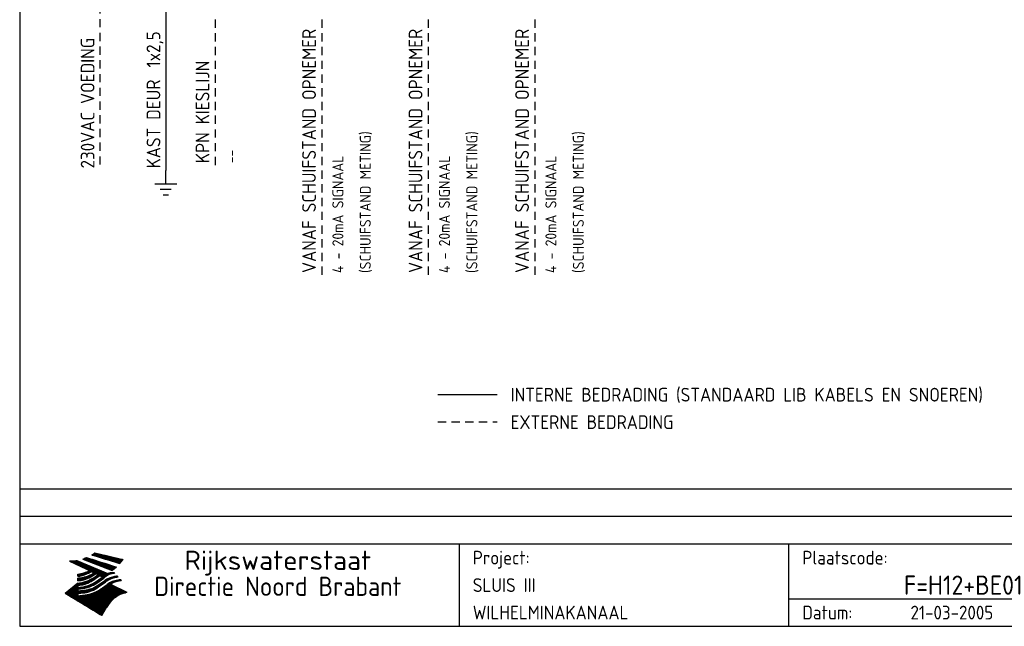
# Model space of a CAD drawing. Extents: x 10 to 413, y 10 to 290.
# Tile 1 of 3: x 10 to 189, y 10 to 120. Entities that reach past the tile are written whole.
import ezdxf
from ezdxf.enums import TextEntityAlignment as Align

# ---------------------------------------------------------------- set-up
doc = ezdxf.new("R2010")
doc.units = 0
doc.header["$MEASUREMENT"] = 0
doc.linetypes.add('STREEP', pattern=[2.5, 1.5, -1])
doc.layers.get('0').update_dxf_attribs({"linetype": 'CONTINUOUS'})
for name, color, linetype in [('0-25', 7, 'CONTINUOUS'), ('0-35', 2, 'CONTINUOUS'), ('0-50', 3, 'CONTINUOUS'), ('S-25', 7, 'CONTINUOUS')]:
    doc.layers.add(name, color=color, linetype=linetype)
doc.styles.add('ISO', font='iso.shx')

# ---------------------------------------------------------------- blocks, each defined once
blk = doc.blocks.new('KADERA3')
at = {"layer": '0-25'}
for p, q in [((410, 35), (10, 35)), ((410, 30), (10, 30)), ((150, 15), (335, 15))]:
    blk.add_line(p, q, dxfattribs=at)
at = {"layer": '0-25', "color": 7}
for p, q in [((23.64, 23.32), (23.87, 23.32)), ((23.7, 23.36), (28.82, 22.17)), ((23.7, 23.36), (28.82, 22.17)), ((19.1, 21.89), (25.12, 19)), ((19.1, 21.89), (25.12, 19)), ((19.17, 21.86), (20.7, 21.86)), ((19.29, 21.8), (20.83, 21.8)), ((19.4, 21.75), (20.96, 21.75)), ((19.52, 21.69), (21.09, 21.69)), ((19.64, 21.63), (21.22, 21.63)), ((19.74, 21.92), (20.56, 21.92)), ((19.75, 21.58), (21.36, 21.58)), ((19.87, 21.52), (21.49, 21.52)), ((20.25, 21.97), (20.43, 21.97)), ((20.38, 21.99), (26.02, 19.59)), ((20.38, 21.99), (26.02, 19.59)), ((21.47, 22.25), (26.83, 20.19)), ((21.47, 22.25), (26.83, 20.19)), ((21.49, 22.25), (23.07, 22.25)), ((21.6, 22.2), (23.25, 22.2)), ((21.65, 22.31), (22.89, 22.31)), ((21.75, 22.14), (23.42, 22.14)), ((21.8, 22.37), (22.71, 22.37)), ((21.9, 22.08), (23.6, 22.08)), ((21.94, 22.42), (22.53, 22.42)), ((22.04, 22.03), (23.78, 22.03)), ((22.06, 22.48), (22.36, 22.48)), ((22.18, 22.53), (27.65, 20.8)), ((22.18, 22.53), (27.65, 20.8)), ((22.19, 21.97), (23.96, 21.97)), ((22.34, 21.92), (24.13, 21.92)), ((22.48, 21.86), (24.31, 21.86)), ((22.63, 21.8), (24.49, 21.8)), ((22.78, 21.75), (24.67, 21.75)), ((22.92, 21.69), (24.85, 21.69)), ((23.07, 21.63), (25.02, 21.63)), ((23.14, 22.99), (28.22, 21.46)), ((23.14, 22.99), (28.22, 21.46)), ((23.15, 22.98), (25.33, 22.98)), ((23.22, 21.58), (25.2, 21.58)), ((23.23, 23.04), (25.09, 23.04)), ((23.32, 23.1), (24.84, 23.1)), ((23.34, 22.93), (25.57, 22.93)), ((23.36, 21.52), (25.38, 21.52)), ((23.4, 23.15), (24.6, 23.15)), ((23.49, 23.21), (24.36, 23.21)), ((23.52, 22.87), (25.81, 22.87)), ((23.57, 23.27), (24.12, 23.27)), ((23.71, 22.82), (26.06, 22.82)), ((23.9, 22.76), (26.3, 22.76)), ((24.09, 22.7), (26.54, 22.7)), ((24.27, 22.65), (26.78, 22.65)), ((24.46, 22.59), (27.03, 22.59)), ((24.65, 22.53), (27.27, 22.53)), ((24.84, 22.48), (27.51, 22.48)), ((25.02, 22.42), (27.75, 22.42)), ((25.21, 22.37), (28, 22.37)), ((25.4, 22.31), (28.24, 22.31)), ((25.58, 22.25), (28.48, 22.25)), ((25.77, 22.2), (28.72, 22.2)), ((25.96, 22.14), (28.79, 22.14)), ((26.15, 22.08), (28.75, 22.08)), ((26.33, 22.03), (28.71, 22.03)), ((26.52, 21.97), (28.66, 21.97)), ((26.71, 21.92), (28.62, 21.92)), ((26.9, 21.86), (28.57, 21.86)), ((27.08, 21.8), (28.52, 21.8)), ((27.27, 21.75), (28.48, 21.75)), ((27.46, 21.69), (28.43, 21.69)), ((27.65, 21.63), (28.38, 21.63)), ((27.83, 21.58), (28.33, 21.58)), ((28.02, 21.52), (28.28, 21.52)), ((19.99, 21.47), (21.62, 21.47)), ((20.11, 21.41), (21.75, 21.41)), ((20.22, 21.35), (21.88, 21.35)), ((20.34, 21.3), (22.02, 21.3)), ((20.46, 21.24), (22.15, 21.24)), ((20.57, 21.18), (22.28, 21.18)), ((20.69, 21.13), (22.41, 21.13)), ((20.81, 21.07), (22.55, 21.07)), ((20.92, 21.02), (22.68, 21.02)), ((21.04, 20.96), (22.81, 20.96)), ((21.16, 20.9), (22.94, 20.9)), ((21.27, 20.85), (23.07, 20.85)), ((21.39, 20.79), (23.21, 20.79)), ((21.51, 20.73), (23.34, 20.73)), ((21.63, 20.68), (23.47, 20.68)), ((21.74, 20.62), (23.6, 20.62)), ((21.8, 19.78), (22.69, 19.78)), ((21.86, 20.57), (23.73, 20.57)), ((21.96, 19.83), (22.79, 19.83)), ((21.98, 20.51), (23.87, 20.51)), ((22.09, 20.45), (24, 20.45)), ((22.11, 19.89), (22.89, 19.89)), ((22.21, 20.4), (24.13, 20.4)), ((22.24, 19.95), (22.99, 19.95)), ((22.33, 20.34), (24.26, 20.34)), ((22.37, 20), (23.08, 20)), ((22.44, 20.28), (24.4, 20.28)), ((22.49, 20.06), (23.04, 20.06)), ((22.56, 20.23), (24.53, 20.23)), ((22.61, 20.12), (22.93, 20.12)), ((22.68, 20.17), (24.66, 20.17)), ((22.71, 20.17), (22.82, 20.17)), ((23.11, 20.02), (22.77, 20.2)), ((23.11, 20.02), (22.77, 20.2)), ((22.79, 20.12), (24.79, 20.12)), ((22.91, 20.06), (24.92, 20.06)), ((23.03, 20), (25.06, 20)), ((23.15, 19.95), (25.19, 19.95)), ((23.26, 19.89), (25.32, 19.89)), ((23.38, 19.83), (25.45, 19.83)), ((23.45, 19.7), (23.58, 19.79)), ((23.45, 19.7), (23.58, 19.79)), ((23.5, 19.78), (25.58, 19.78)), ((23.51, 21.47), (25.56, 21.47)), ((23.56, 19.78), (23.59, 19.78)), ((23.58, 19.79), (23.9, 19.62)), ((23.58, 19.79), (23.9, 19.62)), ((23.66, 21.41), (25.74, 21.41)), ((23.8, 21.35), (25.91, 21.35)), ((23.95, 21.3), (26.09, 21.3)), ((24.09, 21.24), (26.27, 21.24)), ((24.24, 21.18), (26.45, 21.18)), ((24.39, 21.13), (26.62, 21.13)), ((24.53, 21.07), (26.8, 21.07)), ((24.68, 21.02), (26.98, 21.02)), ((24.83, 20.96), (27.16, 20.96)), ((24.97, 20.9), (27.34, 20.9)), ((25.12, 20.85), (27.51, 20.85)), ((25.27, 20.79), (27.63, 20.79)), ((25.41, 20.73), (27.57, 20.73)), ((25.56, 20.68), (27.51, 20.68)), ((25.71, 20.62), (27.44, 20.62)), ((25.85, 20.57), (27.37, 20.57)), ((26, 20.51), (27.29, 20.51)), ((26.15, 20.45), (27.22, 20.45)), ((26.29, 20.4), (27.14, 20.4)), ((26.44, 20.34), (27.06, 20.34)), ((26.59, 20.28), (26.97, 20.28)), ((26.73, 20.23), (26.89, 20.23)), ((27.13, 19.78), (27.25, 19.64)), ((27.13, 19.78), (27.25, 19.64)), ((28.21, 21.47), (28.22, 21.47)), ((20.6, 19.11), (20.58, 19.51)), ((20.6, 19.11), (20.58, 19.51)), ((20.58, 19.5), (22.09, 19.5)), ((20.58, 19.44), (21.95, 19.44)), ((20.59, 19.38), (21.79, 19.38)), ((20.59, 19.33), (21.62, 19.33)), ((20.59, 19.27), (21.42, 19.27)), ((20.6, 19.22), (21.2, 19.22)), ((20.6, 19.16), (20.93, 19.16)), ((20.6, 19.11), (20.69, 19.12)), ((20.6, 19.11), (20.69, 19.12)), ((20.6, 18.79), (20.77, 18.81)), ((20.6, 18.79), (20.77, 18.81)), ((20.6, 18.29), (20.6, 18.79)), ((20.6, 18.29), (20.6, 18.79)), ((20.6, 18.77), (22.46, 18.77)), ((20.6, 18.71), (22.33, 18.71)), ((20.6, 18.65), (22.19, 18.65)), ((20.6, 18.6), (22.04, 18.6)), ((20.6, 18.54), (21.87, 18.54)), ((20.6, 18.48), (21.68, 18.48)), ((20.6, 18.43), (21.46, 18.43)), ((20.6, 18.37), (21.21, 18.37)), ((20.6, 18.32), (20.87, 18.32)), ((20.6, 18.29), (20.88, 18.32)), ((20.6, 18.29), (20.88, 18.32)), ((20.9, 19.55), (22.23, 19.55)), ((20.9, 18.82), (22.59, 18.82)), ((21.19, 19.61), (22.35, 19.61)), ((21.32, 18.88), (22.71, 18.88)), ((21.32, 17.98), (22.62, 17.98)), ((21.42, 19.67), (22.47, 19.67)), ((21.59, 18.03), (22.74, 18.03)), ((21.61, 18.93), (22.82, 18.93)), ((21.62, 19.72), (22.59, 19.72)), ((21.8, 18.09), (22.85, 18.09)), ((21.84, 18.99), (22.92, 18.99)), ((21.99, 18.15), (22.95, 18.15)), ((22.03, 19.05), (23.03, 19.05)), ((22.16, 18.2), (23.05, 18.2)), ((22.21, 19.1), (23.12, 19.1)), ((22.31, 18.26), (23.15, 18.26)), ((22.36, 19.16), (23.22, 19.16)), ((22.45, 18.32), (23.24, 18.32)), ((22.51, 19.22), (23.3, 19.22)), ((22.59, 18.37), (23.33, 18.37)), ((22.64, 19.27), (23.39, 19.27)), ((22.71, 18.43), (23.42, 18.43)), ((22.77, 19.33), (23.47, 19.33)), ((22.83, 18.48), (23.5, 18.48)), ((22.89, 19.38), (23.55, 19.38)), ((22.94, 18.54), (23.58, 18.54)), ((23, 19.44), (23.63, 19.44)), ((23.04, 18.6), (23.66, 18.6)), ((23.1, 19.5), (23.72, 19.5)), ((23.14, 18.65), (23.74, 18.65)), ((23.21, 19.55), (23.8, 19.55)), ((23.24, 18.71), (23.82, 18.71)), ((23.3, 19.61), (23.88, 19.61)), ((23.33, 18.77), (23.91, 18.77)), ((23.39, 19.67), (23.81, 19.67)), ((23.42, 18.82), (23.99, 18.82)), ((23.48, 19.72), (23.7, 19.72)), ((23.51, 18.88), (24.07, 18.88)), ((23.54, 18.9), (24.3, 19.42)), ((23.54, 18.9), (24.3, 19.42)), ((23.56, 19.39), (23.9, 19.62)), ((23.56, 19.39), (23.9, 19.62)), ((23.59, 18.93), (24.15, 18.93)), ((23.61, 19.72), (25.72, 19.72)), ((23.62, 17.98), (24.2, 17.98)), ((23.65, 18.59), (24.62, 19.25)), ((23.65, 18.59), (24.62, 19.25)), ((23.67, 18.99), (24.23, 18.99)), ((23.71, 18.03), (24.28, 18.03)), ((23.73, 19.67), (25.85, 19.67)), ((23.75, 19.05), (24.32, 19.05)), ((23.79, 18.09), (24.36, 18.09)), ((23.83, 19.1), (24.4, 19.1)), ((23.85, 19.61), (25.98, 19.61)), ((23.88, 18.15), (24.44, 18.15)), ((23.92, 19.16), (24.48, 19.16)), ((23.94, 18.19), (25.23, 19.07)), ((23.94, 18.19), (25.23, 19.07)), ((23.96, 19.55), (25.96, 19.55)), ((23.96, 18.2), (24.53, 18.2)), ((24, 19.22), (24.56, 19.22)), ((24.04, 18.26), (24.61, 18.26)), ((24.06, 17.88), (25.34, 18.76)), ((24.06, 17.88), (25.34, 18.76)), ((24.08, 19.5), (25.88, 19.5)), ((24.08, 19.27), (24.58, 19.27)), ((24.13, 18.32), (24.69, 18.32)), ((24.16, 19.33), (24.47, 19.33)), ((24.2, 19.44), (25.79, 19.44)), ((24.21, 18.37), (24.77, 18.37)), ((24.24, 17.48), (25.52, 18.36)), ((24.24, 17.48), (25.52, 18.36)), ((24.25, 19.38), (24.36, 19.38)), ((24.29, 18.43), (24.85, 18.43)), ((24.3, 19.42), (24.62, 19.25)), ((24.3, 19.42), (24.62, 19.25)), ((24.31, 19.38), (25.71, 19.38)), ((24.35, 17.17), (25.64, 18.05)), ((24.35, 17.17), (25.64, 18.05)), ((24.37, 18.48), (24.94, 18.48)), ((24.43, 19.33), (25.62, 19.33)), ((24.45, 18.54), (25.02, 18.54)), ((24.54, 18.6), (25.1, 18.6)), ((24.55, 19.27), (25.54, 19.27)), ((24.62, 18.65), (25.18, 18.65)), ((24.67, 19.22), (25.45, 19.22)), ((24.7, 18.71), (25.27, 18.71)), ((24.78, 19.16), (25.37, 19.16)), ((24.78, 18.77), (25.34, 18.77)), ((24.87, 18.82), (25.4, 18.82)), ((24.9, 19.1), (25.28, 19.1)), ((24.95, 18.88), (25.45, 18.88)), ((24.97, 17.98), (25.53, 17.98)), ((25.02, 19.05), (25.2, 19.05)), ((25.03, 18.93), (25.51, 18.93)), ((25.05, 18.03), (25.61, 18.03)), ((25.11, 18.99), (25.57, 18.99)), ((26.02, 19.59), (25.12, 19)), ((26.02, 19.59), (25.12, 19)), ((25.13, 18.09), (25.68, 18.09)), ((25.19, 19.05), (25.63, 19.05)), ((25.21, 18.15), (25.75, 18.15)), ((25.26, 19.1), (25.7, 19.1)), ((25.3, 18.2), (25.82, 18.2)), ((25.33, 19.16), (25.77, 19.16)), ((25.38, 18.26), (25.89, 18.26)), ((25.39, 19.22), (25.85, 19.22)), ((25.46, 18.32), (25.97, 18.32)), ((25.47, 19.27), (25.93, 19.27)), ((25.54, 19.33), (26.03, 19.33)), ((25.54, 18.37), (26.06, 18.37)), ((25.62, 18.43), (26.14, 18.43)), ((25.63, 19.38), (26.13, 19.38)), ((25.7, 18.48), (26.24, 18.48)), ((25.72, 19.44), (26.24, 19.44)), ((25.79, 18.54), (26.34, 18.54)), ((25.82, 19.5), (26.36, 19.5)), ((25.89, 18.6), (26.46, 18.6)), ((25.93, 19.55), (26.53, 19.55)), ((25.99, 18.65), (26.58, 18.65)), ((26.06, 19.61), (26.85, 19.61)), ((26.1, 18.71), (26.72, 18.71)), ((26.21, 19.67), (27.23, 19.67)), ((26.23, 18.77), (26.89, 18.77)), ((26.37, 18.82), (27.09, 18.82)), ((26.44, 19.72), (27.18, 19.72)), ((26.49, 17.98), (27.09, 17.98)), ((26.53, 18.88), (27.34, 18.88)), ((26.6, 18.03), (27.22, 18.03)), ((26.72, 18.09), (27.38, 18.09)), ((26.73, 18.93), (27.66, 18.93)), ((26.85, 18.15), (27.56, 18.15)), ((26.99, 18.99), (27.9, 18.99)), ((27, 18.2), (27.8, 18.2)), ((27.18, 18.26), (28.13, 18.26)), ((27.26, 19.05), (27.84, 19.05)), ((27.39, 18.32), (28.47, 18.32)), ((27.7, 18.37), (28.49, 18.37)), ((27.78, 19.1), (27.93, 18.96)), ((27.78, 19.1), (27.93, 18.96)), ((28, 18.43), (28.44, 18.43)), ((28.39, 18.48), (28.54, 18.32)), ((28.39, 18.48), (28.54, 18.32)), ((20.58, 17.88), (18.3, 16)), ((20.58, 17.88), (18.3, 16)), ((18.52, 16.18), (22.15, 16.18)), ((18.59, 16.23), (22.38, 16.23)), ((18.65, 16.29), (22.58, 16.29)), ((18.72, 16.35), (22.75, 16.35)), ((18.79, 16.4), (22.91, 16.4)), ((18.86, 16.46), (20.6, 16.46)), ((18.93, 16.52), (20.6, 16.52)), ((18.99, 16.57), (20.6, 16.57)), ((19.06, 16.63), (20.6, 16.63)), ((19.13, 16.68), (20.6, 16.68)), ((19.2, 16.74), (20.6, 16.74)), ((19.27, 16.8), (20.6, 16.8)), ((19.33, 16.85), (21.07, 16.85)), ((19.4, 16.91), (21.55, 16.91)), ((19.47, 16.97), (21.88, 16.97)), ((19.54, 17.02), (22.13, 17.02)), ((19.61, 17.08), (22.34, 17.08)), ((19.67, 17.13), (20.6, 17.13)), ((19.74, 17.19), (20.6, 17.19)), ((19.81, 17.25), (20.6, 17.25)), ((19.88, 17.3), (20.6, 17.3)), ((19.95, 17.36), (20.6, 17.36)), ((20.01, 17.42), (20.6, 17.42)), ((20.08, 17.47), (20.93, 17.47)), ((20.15, 17.53), (21.26, 17.53)), ((20.22, 17.58), (21.51, 17.58)), ((20.29, 17.64), (21.72, 17.64)), ((20.35, 17.7), (21.9, 17.7)), ((20.42, 17.75), (22.07, 17.75)), ((20.49, 17.81), (22.22, 17.81)), ((20.56, 17.87), (22.36, 17.87)), ((20.6, 17.88), (20.86, 17.91)), ((20.6, 17.88), (20.86, 17.91)), ((20.6, 17.43), (20.97, 17.48)), ((20.6, 17.43), (20.97, 17.48)), ((20.6, 17.43), (20.6, 17.09)), ((20.6, 17.43), (20.6, 17.09)), ((20.6, 17.09), (21.26, 17.16)), ((20.6, 17.09), (21.26, 17.16)), ((20.6, 16.8), (21.37, 16.89)), ((20.6, 16.8), (21.37, 16.89)), ((20.6, 16.8), (20.6, 16.45)), ((20.6, 16.8), (20.6, 16.45)), ((20.6, 16.45), (21.56, 16.56)), ((20.6, 16.45), (21.56, 16.56)), ((20.7, 16.46), (23.06, 16.46)), ((20.98, 17.92), (22.5, 17.92)), ((21.02, 17.13), (22.53, 17.13)), ((21.2, 16.52), (23.2, 16.52)), ((21.47, 17.19), (22.7, 17.19)), ((21.72, 16.57), (23.32, 16.57)), ((21.77, 17.25), (22.85, 17.25)), ((22.01, 17.3), (22.99, 17.3)), ((22.1, 16.63), (23.44, 16.63)), ((22.21, 17.36), (23.12, 17.36)), ((22.38, 16.68), (23.56, 16.68)), ((22.39, 17.42), (23.24, 17.42)), ((22.56, 17.47), (23.36, 17.47)), ((22.6, 16.74), (23.66, 16.74)), ((22.71, 17.53), (23.47, 17.53)), ((22.79, 16.8), (23.77, 16.8)), ((22.84, 17.58), (23.57, 17.58)), ((22.96, 16.85), (23.86, 16.85)), ((22.97, 17.64), (23.67, 17.64)), ((23.1, 17.7), (23.77, 17.7)), ((23.12, 16.91), (23.96, 16.91)), ((23.21, 17.75), (23.86, 17.75)), ((23.26, 16.97), (24.05, 16.97)), ((23.32, 17.81), (23.95, 17.81)), ((23.39, 17.02), (24.14, 17.02)), ((23.42, 17.87), (24.03, 17.87)), ((23.52, 17.92), (24.11, 17.92)), ((23.52, 17.08), (24.22, 17.08)), ((23.63, 17.13), (24.3, 17.13)), ((29.41, 16.17), (23.65, 16.17)), ((23.75, 17.19), (24.38, 17.19)), ((23.77, 16.23), (29.47, 16.23)), ((23.85, 17.25), (24.46, 17.25)), ((23.89, 16.29), (29.36, 16.29)), ((23.95, 17.3), (24.55, 17.3)), ((24, 16.35), (29.24, 16.35)), ((24.05, 17.36), (24.63, 17.36)), ((24.11, 16.4), (29.13, 16.4)), ((24.14, 17.42), (24.71, 17.42)), ((24.21, 16.46), (29.02, 16.46)), ((24.23, 17.47), (24.79, 17.47)), ((24.31, 17.53), (24.87, 17.53)), ((24.31, 16.52), (28.91, 16.52)), ((24.39, 17.58), (24.96, 17.58)), ((24.4, 16.57), (28.79, 16.57)), ((24.47, 17.64), (25.04, 17.64)), ((24.49, 16.63), (28.68, 16.63)), ((24.56, 17.7), (25.12, 17.7)), ((24.57, 16.68), (28.57, 16.68)), ((24.63, 16.72), (25.91, 17.6)), ((24.63, 16.72), (25.91, 17.6)), ((24.64, 17.75), (25.2, 17.75)), ((24.66, 16.74), (28.45, 16.74)), ((24.72, 17.81), (25.29, 17.81)), ((24.74, 16.8), (28.34, 16.8)), ((24.8, 17.87), (25.37, 17.87)), ((24.82, 16.85), (28.23, 16.85)), ((24.89, 17.92), (25.45, 17.92)), ((24.9, 16.91), (28.11, 16.91)), ((24.99, 16.97), (28, 16.97)), ((25.07, 17.02), (27.89, 17.02)), ((25.15, 17.08), (27.77, 17.08)), ((25.23, 17.13), (27.66, 17.13)), ((25.31, 17.19), (27.55, 17.19)), ((25.4, 17.25), (27.43, 17.25)), ((25.48, 17.3), (27.32, 17.3)), ((25.56, 17.36), (27.21, 17.36)), ((25.64, 17.42), (27.1, 17.42)), ((25.73, 17.47), (26.98, 17.47)), ((25.81, 17.53), (26.87, 17.53)), ((25.89, 17.58), (26.76, 17.58)), ((25.96, 17.64), (26.64, 17.64)), ((26.04, 17.7), (26.59, 17.7)), ((26.12, 17.75), (26.67, 17.75)), ((26.2, 17.81), (26.76, 17.81)), ((26.29, 17.87), (26.86, 17.87)), ((26.39, 17.92), (26.97, 17.92)), ((26.56, 17.68), (29.54, 16.2)), ((26.56, 17.68), (29.54, 16.2)), ((28.29, 15.83), (29.54, 16.2)), ((28.29, 15.83), (29.54, 16.2)), ((29.54, 16.2), (29.45, 16.17)), ((29.54, 16.2), (29.45, 16.17)), ((29.46, 16.18), (29.47, 16.18)), ((24.94, 11.97), (18.3, 16)), ((24.94, 11.97), (18.3, 16)), ((18.31, 16.01), (20.96, 16.01)), ((18.38, 16.07), (21.46, 16.07)), ((18.38, 15.95), (20.6, 15.95)), ((18.45, 16.12), (21.88, 16.12)), ((18.47, 15.9), (20.6, 15.9)), ((18.57, 15.84), (20.6, 15.84)), ((18.66, 15.78), (20.6, 15.78)), ((18.75, 15.73), (20.6, 15.73)), ((18.85, 15.67), (20.6, 15.67)), ((18.94, 15.62), (20.6, 15.62)), ((19.03, 15.56), (27.83, 15.56)), ((19.12, 15.5), (27.75, 15.5)), ((19.22, 15.45), (27.66, 15.45)), ((19.31, 15.39), (27.58, 15.39)), ((19.4, 15.33), (27.5, 15.33)), ((19.49, 15.28), (27.43, 15.28)), ((19.59, 15.22), (27.36, 15.22)), ((19.68, 15.17), (27.29, 15.17)), ((19.77, 15.11), (27.22, 15.11)), ((19.86, 15.05), (27.15, 15.05)), ((19.96, 15), (27.09, 15)), ((20.05, 14.94), (27.02, 14.94)), ((20.14, 14.88), (26.96, 14.88)), ((20.24, 14.83), (26.9, 14.83)), ((20.33, 14.77), (26.84, 14.77)), ((20.42, 14.72), (26.79, 14.72)), ((20.51, 14.66), (26.73, 14.66)), ((20.6, 15.97), (21.67, 16.09)), ((20.6, 15.97), (21.67, 16.09)), ((20.6, 15.97), (20.6, 15.58)), ((20.6, 15.97), (20.6, 15.58)), ((20.6, 15.58), (21.95, 15.73)), ((20.6, 15.58), (21.95, 15.73)), ((20.61, 14.6), (26.68, 14.6)), ((20.7, 14.55), (26.62, 14.55)), ((20.79, 14.49), (26.57, 14.49)), ((20.88, 14.43), (26.52, 14.43)), ((20.94, 15.62), (27.92, 15.62)), ((20.98, 14.38), (26.47, 14.38)), ((21.45, 15.67), (28.01, 15.67)), ((21.96, 15.73), (28.11, 15.73)), ((22.34, 15.78), (28.21, 15.78)), ((22.62, 15.84), (28.33, 15.84)), ((22.84, 15.9), (28.52, 15.9)), ((23.04, 15.95), (28.71, 15.95)), ((23.21, 16.01), (28.9, 16.01)), ((23.37, 16.07), (29.08, 16.07)), ((23.51, 16.12), (29.27, 16.12)), ((21.07, 14.32), (26.42, 14.32)), ((21.16, 14.27), (26.38, 14.27)), ((21.25, 14.21), (26.33, 14.21)), ((21.35, 14.15), (26.29, 14.15)), ((21.44, 14.1), (26.24, 14.1)), ((21.53, 14.04), (26.2, 14.04)), ((21.63, 13.98), (26.16, 13.98)), ((21.72, 13.93), (26.12, 13.93)), ((21.81, 13.87), (26.08, 13.87)), ((21.9, 13.82), (26.04, 13.82)), ((22, 13.76), (26, 13.76)), ((22.09, 13.7), (25.96, 13.7)), ((22.18, 13.65), (25.93, 13.65)), ((22.27, 13.59), (25.89, 13.59)), ((22.37, 13.53), (25.86, 13.53)), ((22.46, 13.48), (25.82, 13.48)), ((22.55, 13.42), (25.79, 13.42)), ((22.65, 13.37), (25.76, 13.37)), ((22.74, 13.31), (25.73, 13.31)), ((22.83, 13.25), (25.69, 13.25)), ((22.92, 13.2), (25.66, 13.2)), ((23.02, 13.14), (25.63, 13.14)), ((23.11, 13.08), (25.59, 13.08)), ((23.2, 13.03), (25.56, 13.03)), ((23.29, 12.97), (25.53, 12.97)), ((23.39, 12.92), (25.5, 12.92)), ((23.48, 12.86), (25.46, 12.86)), ((23.57, 12.8), (25.43, 12.8)), ((23.66, 12.75), (25.4, 12.75)), ((23.76, 12.69), (25.36, 12.69)), ((23.85, 12.63), (25.33, 12.63)), ((23.94, 12.58), (25.3, 12.58)), ((24.94, 11.97), (25.81, 13.45)), ((24.94, 11.97), (25.81, 13.45)), ((24.04, 12.52), (25.26, 12.52)), ((24.13, 12.47), (25.23, 12.47)), ((24.22, 12.41), (25.2, 12.41)), ((24.31, 12.35), (25.17, 12.35)), ((24.41, 12.3), (25.13, 12.3)), ((24.5, 12.24), (25.1, 12.24)), ((24.59, 12.18), (25.07, 12.18)), ((24.68, 12.13), (25.03, 12.13)), ((24.78, 12.07), (25, 12.07)), ((24.87, 12.02), (24.97, 12.02))]:
    blk.add_line(p, q, dxfattribs=at)
for centre, radius, start, end in [((20.49, 27.56), 5.28, 300.0654, 307.393), ((20.49, 27.56), 5.28, 300.0654, 307.393), ((19.15, 29.7), 7.8, 269.6055, 279.0886), ((19.15, 29.7), 7.8, 269.6055, 279.0886), ((19.84, 27.26), 5.27, 288.0217, 296.3084), ((19.84, 27.26), 5.27, 288.0217, 296.3084), ((21.95, 27.32), 8.59, 316.9248, 323.1399), ((21.95, 27.32), 8.59, 316.9248, 323.1399), ((19.93, 25.38), 5.91, 276.3402, 298.7463), ((19.93, 25.38), 5.91, 276.3402, 298.7463), ((19.84, 25.09), 6.03, 278.129, 302.868), ((19.84, 25.09), 6.03, 278.129, 302.868), ((27.01, 16.84), 2.93, 87.7348, 104.8316), ((27.01, 16.84), 2.93, 87.7348, 104.8316), ((24.11, 24.7), 5.26, 301.1147, 312.2814), ((24.11, 24.7), 5.26, 301.1147, 312.2814), ((20.21, 23.78), 5.91, 273.6149, 304.3803), ((20.21, 23.78), 5.91, 273.6149, 304.3803), ((20.35, 24.56), 5.76, 274.164, 302.5474), ((20.35, 24.56), 5.76, 274.164, 302.5474), ((20.05, 24.28), 6.02, 277.9472, 305.7139), ((20.05, 24.28), 6.02, 277.9472, 305.7139), ((20.04, 23.49), 6.09, 278.8115, 306.4242), ((20.04, 23.49), 6.09, 278.8115, 306.4242), ((20.53, 23.07), 5.96, 277.0519, 304.973), ((20.53, 23.07), 5.96, 277.0519, 304.973), ((27.05, 17.17), 2.63, 107.4286, 133.7799), ((27.05, 17.17), 2.63, 107.4286, 133.7799), ((27.45, 16.91), 2.81, 110.4143, 138.7411), ((27.45, 16.91), 2.81, 110.4143, 138.7411), ((27.57, 15.64), 3.4, 98.1566, 126.9045), ((27.57, 15.64), 3.4, 98.1566, 126.9045), ((27.91, 15.54), 3.39, 100.5835, 132.088), ((27.91, 15.54), 3.39, 100.5835, 132.088), ((28.21, 14.74), 3.67, 95.7581, 128.7216), ((28.21, 14.74), 3.67, 95.7581, 128.7216), ((27.37, 15.71), 3.93, 91.7838, 103.2817), ((27.37, 15.71), 3.93, 91.7838, 103.2817), ((28.4, 15.05), 3.21, 96.3886, 125.0052), ((28.4, 15.05), 3.21, 96.3886, 125.0052), ((27.82, 16.31), 2.8, 90.634, 105.1984), ((27.82, 16.31), 2.8, 90.634, 105.1984), ((28.19, 15.04), 3.93, 93.8342, 103.2817), ((28.19, 15.04), 3.93, 93.8342, 103.2817), ((28.58, 15.69), 2.8, 93.8141, 105.1984), ((28.58, 15.69), 2.8, 93.8141, 105.1984), ((28.95, 14.41), 3.93, 96.0135, 103.2817), ((28.95, 14.41), 3.93, 96.0135, 103.2817), ((20.72, 22.76), 5.91, 276.3402, 304.3803), ((20.72, 22.76), 5.91, 276.3402, 304.3803), ((21.06, 22.34), 5.81, 274.9043, 303.1745), ((21.06, 22.34), 5.81, 274.9043, 303.1745), ((20.82, 22.06), 6.04, 278.1111, 305.8489), ((20.82, 22.06), 6.04, 278.1111, 305.8489), ((21.3, 21.6), 5.91, 276.3402, 304.3803), ((21.3, 21.6), 5.91, 276.3402, 304.3803), ((31.24, 10.26), 6.3, 117.9568, 149.6251), ((31.24, 10.26), 6.3, 117.9568, 149.6251)]:
    blk.add_arc(centre, radius, start, end, dxfattribs=at)
at = {"layer": '0-35'}
for p, q in [((90, 25), (90, 10)), ((150, 25), (150, 10))]:
    blk.add_line(p, q, dxfattribs=at)
at = {"layer": '0-50'}
blk.add_line((10, 25), (410, 25), dxfattribs=at)
blk.add_lwpolyline([(10, 10), (410, 10), (410, 290), (10, 290)], close=True, dxfattribs=at)
at = {"layer": '0-25', "style": 'ISO'}
for s, p in [('Project:', (92.5, 22.5)), ('Plaatscode:', (152.5, 22.5)), ('Datum:', (152.5, 12.5))]:
    blk.add_text(s, height=2.5, dxfattribs=at).set_placement(p, align=Align.MIDDLE_LEFT)
for tag, p in [('STR1', (20, 287.5)), ('STR2', (40, 287.5)), ('STR3', (60, 287.5)), ('STR4', (80, 287.5)), ('STR5', (100, 287.5)), ('STR6', (120, 287.5)), ('STR7', (140, 287.5)), ('STR8', (160, 287.5)), ('STR9', (180, 287.5)), ('STR10', (200, 287.5)), ('STR11', (220, 287.5)), ('STR12', (240, 287.5)), ('STR13', (260, 287.5)), ('STR14', (280, 287.5)), ('STR15', (300, 287.5)), ('STR16', (320, 287.5)), ('STR17', (340, 287.5)), ('STR18', (360, 287.5)), ('STR19', (380, 287.5)), ('STR20', (400, 287.5)), ('W', (180, 12.5)), ('Z', (310, 12.5)), ('Y', (327.5, 12.5))]:
    blk.add_attdef(tag, text='', height=2.5, dxfattribs=at).set_placement(p, align=Align.MIDDLE)
for tag, p in [('N', (220, 22.5)), ('B', (92.5, 17.5)), ('P', (220, 17.5)), ('C', (92.5, 12.5)), ('U', (220, 12.5)), ('REV', (295, 12.5))]:
    blk.add_attdef(tag, text='', height=2.5, dxfattribs=at).set_placement(p, align=Align.MIDDLE_LEFT)
at = {"layer": '0-35', "style": 'ISO', "width": 1.00614}
blk.add_text('Rijkswaterstaat', height=3.5, dxfattribs=at).set_placement((40, 20.28), (74, 20.28), align=Align.FIT)
at = {"layer": '0-35', "color": 2, "style": 'ISO', "width": 0.948867}
blk.add_text('Directie Noord Brabant', height=3.5, dxfattribs=at).set_placement((34.5, 15.53), (79.5, 15.53), align=Align.FIT)
at = {"layer": '0-35', "style": 'ISO'}
for tag, p in [('X', (178.5, 17.5)), ('FORM', (402.5, 15))]:
    blk.add_attdef(tag, text='', height=3.5, dxfattribs=at).set_placement(p, align=Align.MIDDLE_LEFT)
blk.add_attdef('RNR', text='', height=3.5, dxfattribs=at).set_placement((305, 17.5), align=Align.MIDDLE)
at = {"layer": '0-50', "style": 'ISO'}
for tag, p in [('M', (342.5, 15)), ('O', (365, 15))]:
    blk.add_attdef(tag, text='', height=5, dxfattribs=at).set_placement(p, align=Align.MIDDLE)
blk.add_attdef('Q', text='', height=5, dxfattribs=at).set_placement((382.5, 15), align=Align.MIDDLE_LEFT)
blk = doc.blocks.new('021501')
for p, q in [((0, -2.5), (0, 0)), ((-2, -2.5), (2, -2.5)), ((-1, -3.5), (1, -3.5)), ((-0.5, -4.5), (0.5, -4.5))]:
    blk.add_line(p, q)

msp = doc.modelspace()

# ---------------------------------------------------------------- linework, layer by layer
at = {"layer": '0-25'}
for p, q in [((36.6, 148.08), (36.6, 93.02)), ((86.13, 52.24), (96.94, 52.24))]:
    msp.add_line(p, q, dxfattribs=at)
at = {"layer": '0-25', "linetype": 'STREEP'}
for p, q in [((24.6, 123.08), (24.6, 93.48)), ((45.6, 120.5), (45.6, 93)), ((65, 120.5), (65, 73)), ((84.4, 120.5), (84.4, 73)), ((103.79, 120.5), (103.79, 73)), ((86.13, 47.24), (96.94, 47.24))]:
    msp.add_line(p, q, dxfattribs=at)

# ---------------------------------------------------------------- block references
at = {"layer": '0-25', "xscale": -1}
msp.add_blockref('021501', (36.6, 93.02), dxfattribs=at)
at = {"layer": 'S-25'}
ref = msp.add_blockref('KADERA3', (0, 0), dxfattribs=at)
ref.add_attrib('B', 'SLUIS III', dxfattribs={"layer": '0-25', "height": 2.5, "style": 'ISO'}).set_placement((92.5, 17.5), align=Align.MIDDLE_LEFT)
ref.add_attrib('C', 'WILHELMINAKANAAL', dxfattribs={"layer": '0-25', "height": 2.5, "style": 'ISO'}).set_placement((92.5, 12.5), align=Align.MIDDLE_LEFT)
ref.add_attrib('X', 'F=H12+BE01', dxfattribs={"layer": '0-35', "height": 3.5, "style": 'ISO'}).set_placement((171, 17.5), align=Align.MIDDLE_LEFT)
ref.add_attrib('W', '21-03-2005', dxfattribs={"layer": '0-25', "height": 2.5, "style": 'ISO'}).set_placement((179.75, 12.5), align=Align.MIDDLE)

# ---------------------------------------------------------------- texts
at = {"layer": '0-25', "style": 'ISO'}
for s, height, p in [('VANAF SCHUIFSTAND OPNEMER', 2.5, (63.94, 74.34)), ('VANAF SCHUIFSTAND OPNEMER', 2.5, (83.34, 74.34)), ('VANAF SCHUIFSTAND OPNEMER', 2.5, (102.73, 74.34)), ('230VAC VOEDING', 2.5, (23.62, 93.38)), ('1x2,5', 2.5, (35.6, 111.77)), ('KPN KIESLIJN', 2.5, (44.54, 94.34)), ('KAST DEUR', 2.5, (35.62, 93.39)), ('(SCHUIFSTAND METING)', 2, (73.94, 74.34)), ('(SCHUIFSTAND METING)', 2, (93.34, 74.34)), ('(SCHUIFSTAND METING)', 2, (112.73, 74.34)), ('4 - 20mA SIGNAAL', 2, (68.94, 74.34)), ('4 - 20mA SIGNAAL', 2, (88.34, 74.34)), ('4 - 20mA SIGNAAL', 2, (107.73, 74.34)), ('--', 2, (49.54, 94.34))]:
    msp.add_text(s, height=height, rotation=90, dxfattribs=at).set_placement(p)
for s, p in [('INTERNE BEDRADING (STANDAARD LIB KABELS EN SNOEREN)', (99.39, 53.43)), ('EXTERNE BEDRADING', (99.39, 48.43))]:
    msp.add_text(s, height=2.5, dxfattribs=at).set_placement(p, align=Align.TOP_LEFT)

doc.saveas('drawing.dxf')
